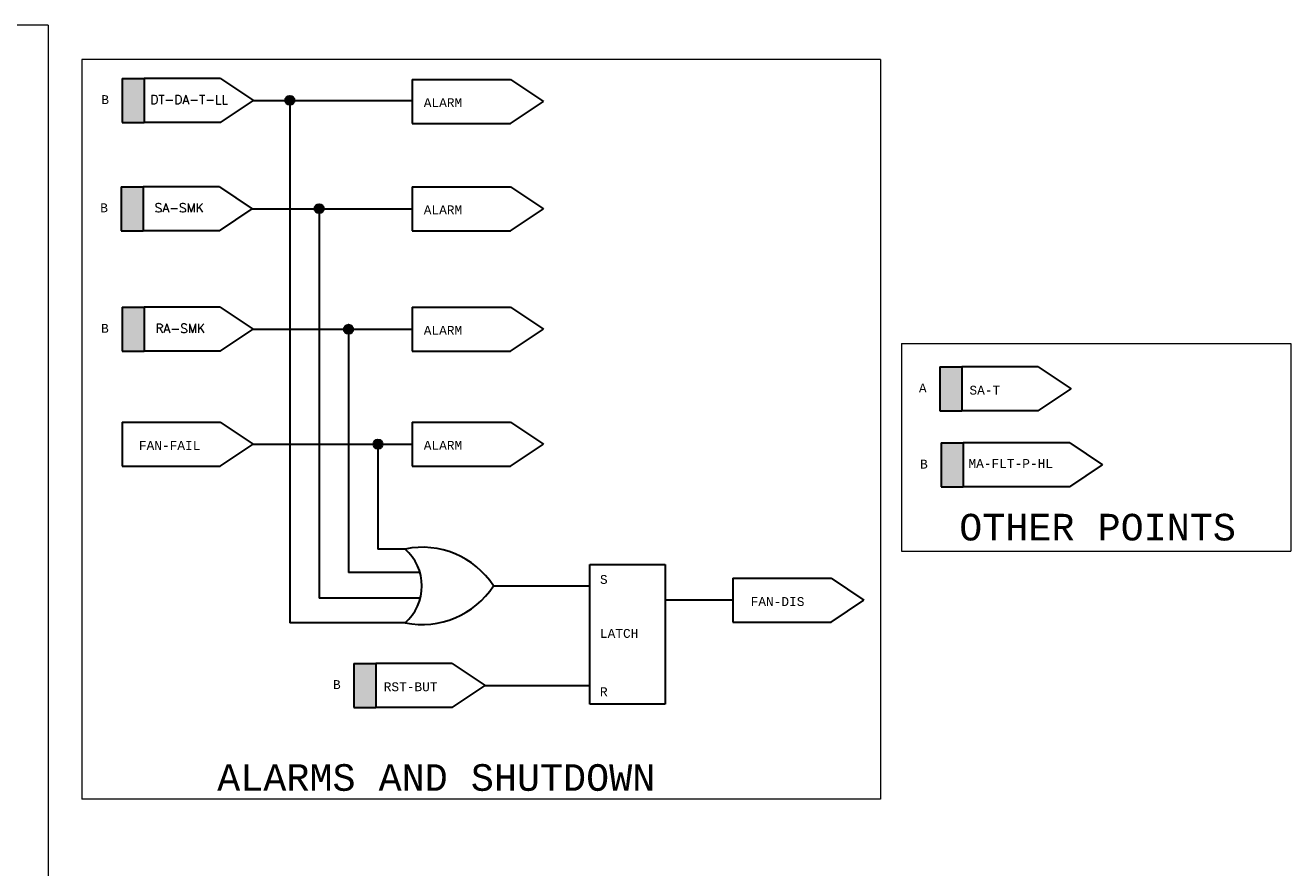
# Model space of a CAD drawing. Header units: inches. Extents: x 2 to 32.1, y 0.4 to 20.3.
# Tile 3 of 3: x 16.3 to 30.5, y 10.8 to 20.3. Entities that reach past the tile are written whole.
import ezdxf

# ---------------------------------------------------------------- set-up
doc = ezdxf.new("R2010")
doc.units = ezdxf.units.IN
doc.header["$MEASUREMENT"] = 0
for name, color, linetype, lineweight in [('M-ANNO-SYMB', 6, 'Continuous', 30), ('M-ANNO-TEXT', 2, 'Continuous', 30), ('M-DIAG-GRPH', 6, 'Continuous', 13)]:
    doc.layers.add(name, color=color, linetype=linetype, lineweight=lineweight)
doc.styles.add('CONTROLTXT', font='monotxt.shx')
doc.styles.get("Standard").update_dxf_attribs({"font": 'txt.shx'})

msp = doc.modelspace()

# ---------------------------------------------------------------- hatches: boundary and pattern name
at = {"layer": 'M-ANNO-SYMB', "extrusion": (0, 0, -1)}
for points in [[(-17.64, 19.17), (-17.64, 19.666), (-17.392, 19.666), (-17.392, 19.17)], [(-17.628, 17.95), (-17.628, 18.446), (-17.38, 18.446), (-17.38, 17.95)], [(-17.637, 16.592), (-17.637, 17.088), (-17.389, 17.088), (-17.389, 16.592)], [(-26.847, 15.921), (-26.847, 16.417), (-26.599, 16.417), (-26.599, 15.921)], [(-26.86, 15.064), (-26.86, 15.56), (-26.612, 15.56), (-26.612, 15.064)]]:
    msp.add_hatch(color=256, dxfattribs=at).paths.add_polyline_path(points)
at = {"layer": 'M-ANNO-SYMB'}
for points in [[(19.227, 19.418, 1), (19.33, 19.418, 1)], [(19.558, 18.198, 1), (19.661, 18.198, 1)], [(19.888, 16.84, 1), (19.992, 16.84, 1)], [(20.219, 15.546, 1), (20.323, 15.546, 1)]]:
    msp.add_hatch(color=256, dxfattribs=at).paths.add_polyline_path(points)
msp.add_hatch(color=256, dxfattribs=at).paths.add_polyline_path([(20.001, 12.58), (20.001, 13.076), (20.249, 13.076), (20.249, 12.58)], flags=16)

# ---------------------------------------------------------------- linework, layer by layer
for p, q in [((17.392, 19.666), (17.392, 19.17)), ((17.392, 19.666), (17.64, 19.666)), ((17.64, 19.666), (17.64, 19.17)), ((18.499, 19.666), (17.64, 19.666)), ((18.499, 19.666), (18.868, 19.418)), ((20.658, 19.654), (21.765, 19.654)), ((20.658, 19.654), (20.658, 19.158)), ((21.765, 19.654), (22.135, 19.406)), ((18.499, 19.17), (18.868, 19.418)), ((18.868, 19.418), (20.658, 19.418)), ((19.279, 19.418), (19.279, 13.535)), ((21.765, 19.158), (22.135, 19.406)), ((17.392, 19.17), (17.64, 19.17)), ((18.499, 19.17), (17.64, 19.17)), ((20.658, 19.158), (21.765, 19.158)), ((17.38, 18.446), (17.38, 17.95)), ((17.38, 18.446), (17.628, 18.446)), ((18.487, 18.446), (17.628, 18.446)), ((17.628, 18.446), (17.628, 17.95)), ((18.487, 18.446), (18.856, 18.198)), ((20.658, 18.446), (21.765, 18.446)), ((20.658, 18.446), (20.658, 17.95)), ((21.765, 18.446), (22.135, 18.198)), ((18.487, 17.95), (18.856, 18.198)), ((18.856, 18.198), (20.658, 18.198)), ((19.609, 18.198), (19.609, 13.81)), ((21.765, 17.95), (22.135, 18.198)), ((17.38, 17.95), (17.628, 17.95)), ((18.487, 17.95), (17.628, 17.95)), ((20.658, 17.95), (21.765, 17.95)), ((17.389, 17.088), (17.389, 16.592)), ((17.389, 17.088), (17.637, 17.088)), ((17.637, 17.088), (17.637, 16.592)), ((18.496, 17.088), (17.637, 17.088)), ((18.496, 17.088), (18.866, 16.84)), ((20.658, 17.089), (21.765, 17.089)), ((20.658, 17.089), (20.658, 16.593)), ((21.765, 17.089), (22.135, 16.841)), ((18.496, 16.592), (18.866, 16.84)), ((18.866, 16.84), (20.658, 16.84)), ((19.94, 16.84), (19.94, 14.101)), ((21.765, 16.593), (22.135, 16.841)), ((17.389, 16.592), (17.637, 16.592)), ((18.496, 16.592), (17.637, 16.592)), ((20.658, 16.593), (21.765, 16.593)), ((26.599, 16.417), (26.599, 15.921)), ((26.599, 16.417), (26.847, 16.417)), ((27.706, 16.417), (26.847, 16.417)), ((26.847, 16.417), (26.847, 15.921)), ((27.706, 16.417), (28.076, 16.169)), ((27.706, 15.921), (28.076, 16.169)), ((26.599, 15.921), (26.847, 15.921)), ((27.706, 15.921), (26.847, 15.921)), ((17.389, 15.794), (18.496, 15.794)), ((17.389, 15.794), (17.389, 15.298)), ((18.496, 15.794), (18.866, 15.546)), ((20.658, 15.794), (21.765, 15.794)), ((20.658, 15.794), (20.658, 15.298)), ((21.765, 15.794), (22.135, 15.546)), ((18.496, 15.298), (18.866, 15.546)), ((18.866, 15.546), (20.658, 15.546)), ((20.271, 15.546), (20.271, 14.364)), ((21.765, 15.298), (22.135, 15.546)), ((26.612, 15.56), (26.612, 15.064)), ((26.612, 15.56), (26.86, 15.56)), ((28.061, 15.56), (26.86, 15.56)), ((26.86, 15.56), (26.86, 15.064)), ((28.061, 15.56), (28.43, 15.312)), ((17.389, 15.298), (18.496, 15.298)), ((20.658, 15.298), (21.765, 15.298)), ((28.061, 15.064), (28.43, 15.312)), ((26.612, 15.064), (26.86, 15.064)), ((28.061, 15.064), (26.86, 15.064)), ((20.579, 14.364), (20.271, 14.364)), ((22.659, 12.616), (22.659, 14.192)), ((22.659, 14.192), (23.504, 14.192)), ((23.504, 14.192), (23.504, 12.616)), ((20.742, 14.101), (19.94, 14.101)), ((24.266, 14.036), (25.373, 14.036)), ((24.266, 14.036), (24.266, 13.54)), ((25.373, 14.036), (25.742, 13.788)), ((21.572, 13.949), (22.659, 13.949)), ((20.747, 13.81), (19.609, 13.81)), ((24.266, 13.788), (23.504, 13.788)), ((25.373, 13.54), (25.742, 13.788)), ((24.266, 13.54), (25.373, 13.54)), ((20.579, 13.535), (19.279, 13.535)), ((20.001, 13.076), (20.249, 13.076)), ((20.001, 13.076), (20.001, 12.58)), ((21.108, 13.076), (20.249, 13.076)), ((20.249, 13.076), (20.249, 12.58)), ((21.108, 13.076), (21.477, 12.828)), ((21.108, 12.58), (21.477, 12.828)), ((21.477, 12.828), (22.659, 12.828)), ((20.001, 12.58), (20.249, 12.58)), ((21.108, 12.58), (20.249, 12.58)), ((23.504, 12.616), (22.659, 12.616))]:
    msp.add_line(p, q, dxfattribs=at)
for centre in [(19.279, 19.418), (19.609, 18.198), (19.94, 16.84), (20.271, 15.546)]:
    msp.add_circle(centre, 0.0518, dxfattribs=at)
for centre, radius, start, end in [((20.771, 13.429), 0.955, 33.025, 101.623), ((20.21, 13.949), 0.555, 311.5983, 48.4017), ((20.771, 14.47), 0.955, 258.377, 326.975)]:
    msp.add_arc(centre, radius, start, end, dxfattribs=at)
at = {"layer": 'M-DIAG-GRPH'}
for p, q in [((16.557, 20.264), (2.205, 20.264)), ((16.557, 20.264), (16.557, 9.614)), ((16.937, 19.88), (16.937, 11.547)), ((25.93, 19.88), (16.937, 19.88)), ((25.93, 19.88), (25.93, 11.547)), ((26.167, 16.678), (30.55, 16.678)), ((26.167, 16.678), (26.167, 14.342)), ((30.55, 16.678), (30.55, 14.342)), ((26.167, 14.342), (30.55, 14.342)), ((25.93, 11.547), (16.937, 11.547))]:
    msp.add_line(p, q, dxfattribs=at)

# ---------------------------------------------------------------- texts
at = {"layer": 'M-ANNO-TEXT', "style": 'CONTROLTXT'}
for s, p in [('S', (22.771, 13.972)), ('LATCH', (22.771, 13.364)), ('R', (22.771, 12.707))]:
    msp.add_text(s, height=0.1, dxfattribs=at).set_placement(p)
at = {"layer": 'M-ANNO-TEXT', "attachment_point": 1, "style": 'CONTROLTXT'}
for s, insert, char_height, width in [('B', (17.156, 19.477), 0.1, 0.13094), ('ALARM', (20.787, 19.443), 0.1, 0.34415), ('B', (17.144, 18.258), 0.1, 0.13094), ('ALARM', (20.787, 18.235), 0.1, 0.34415), ('B', (17.153, 16.9), 0.1, 0.13094), ('ALARM', (20.787, 16.878), 0.1, 0.34415), ('A', (26.363, 16.228), 0.1, 0.13092), ('SA-T', (26.932, 16.204), 0.1, 0.3441), ('FAN-FAIL', (17.579, 15.581), 0.1, 0.34415), ('ALARM', (20.787, 15.583), 0.1, 0.34415), ('B', (26.376, 15.371), 0.1, 0.13094), ('MA-FLT-P-HL', (26.921, 15.378), 0.1, 0.34415), ('OTHER POINTS', (26.817, 14.761), 0.3, 3.72773), ('FAN-DIS', (24.468, 13.823), 0.1, 0.34415), ('B', (19.765, 12.888), 0.1, 0.13094), ('RST-BUT', (20.336, 12.863), 0.1, 0.34415), ('ALARMS AND SHUTDOWN', (18.461, 11.941), 0.3, 6.1941)]:
    msp.add_mtext(s, dxfattribs=dict(at, insert=insert, char_height=char_height, width=width))
at = {"layer": 'M-ANNO-TEXT', "char_height": 0.1, "attachment_point": 1}
for s, insert, width in [('DT-DA-T-LL', (17.708, 19.477), 0.3441), ('SA-SMK', (17.757, 18.258), 0.34415), ('RA-SMK', (17.766, 16.9), 0.34415)]:
    msp.add_mtext(s, dxfattribs=dict(at, insert=insert, width=width))

doc.saveas('drawing.dxf')
